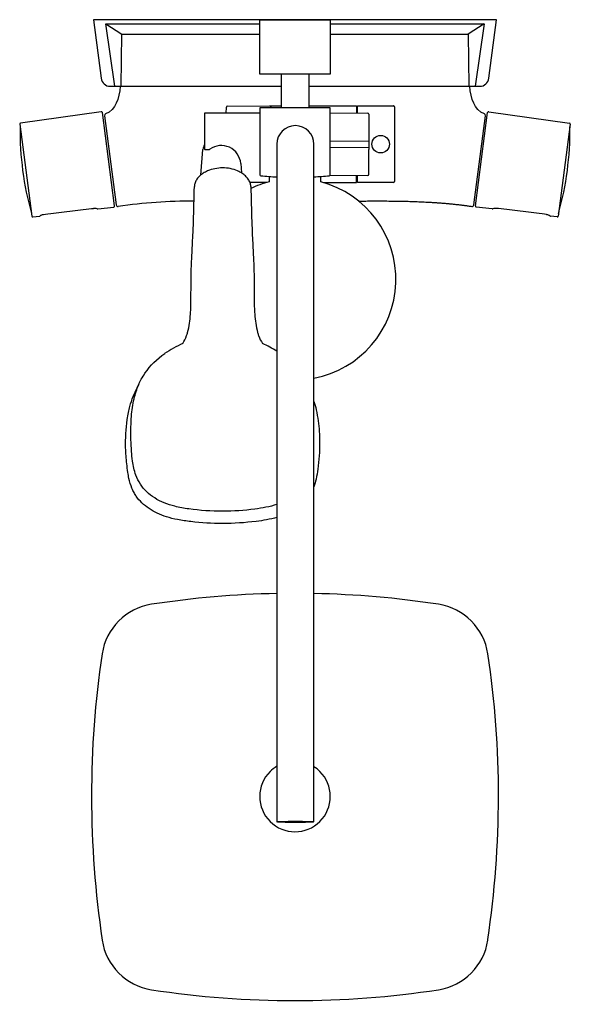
# Model space of a CAD drawing. Header units: millimetres. Extents: x -149 to 149, y -532 to 0.
import ezdxf

# ---------------------------------------------------------------- set-up
doc = ezdxf.new("R2010")
doc.units = ezdxf.units.MM
doc.header["$MEASUREMENT"] = 0
doc.layers.add('PLANNING', color=1, linetype='Continuous')

# ---------------------------------------------------------------- blocks, each defined once
blk = doc.blocks.new('83830000_t')
at = {"layer": 'PLANNING'}
for p, q in [((-102.35, -2.22), (-19, -2.22)), ((-19, 0), (19, 0)), ((-19, -29.4), (-19, 0)), ((19, 0), (19, -29.4)), ((-93.96, -36), (-93.65, -7.74)), ((19, -7.74), (93.65, -7.74)), ((19, -29.4), (-19, -29.4)), ((-7.5, -29.4), (-7.5, -47.7)), ((7.5, -29.4), (7.5, -47.7)), ((-97.4, -36), (-7.5, -36)), ((7.5, -36), (97.4, -36)), ((-37.21, -50.6), (-37.12, -47.22)), ((-37.1, -46.74), (-37.1, -46.75)), ((-36.62, -46.73), (-13.61, -46.53)), ((-19, -47.7), (-19, -83.85)), ((19, -47.7), (-19, -47.7)), ((-13.1, -47.03), (-13.1, -47.7)), ((-12.8, -46.53), (-7.5, -46.53)), ((-12.8, -46.53), (-12.8, -46.53)), ((-12.8, -47.7), (-12.8, -46.53)), ((7.5, -46.53), (33.2, -46.53)), ((19, -83.85), (19, -47.7)), ((33.2, -46.53), (33.2, -50.47)), ((33.8, -46.53), (53.3, -46.53)), ((33.8, -50.47), (33.8, -46.53)), ((53.8, -46.54), (53.8, -46.53)), ((53.8, -47.03), (53.8, -87.53)), ((-104.71, -49.81, 0), (-148.39, -55.95, 0)), ((-97.5, -100.69, 0), (-104.14, -50.24, 0)), ((-103.01, -51.94, 0), (-96.67, -100.06, 0)), ((-49, -50.6), (-49, -69.62)), ((-19, -50.6), (-49, -50.6)), ((19, -50.34), (39.34, -50.52)), ((39.83, -51.02), (39.99, -70.2)), ((96.67, -100.06, 0), (103.01, -51.94, 0)), ((97.5, -100.69, 0), (104.14, -50.24, 0)), ((104.71, -49.81, 0), (148.39, -55.95, 0)), ((-148.81, -56.51, 0), (-142.27, -106.19, 0)), ((148.81, -56.51, 0), (142.27, -106.19, 0)), ((-9.8, -67.28), (-9.8, -433.6)), ((10.2, -433.6), (10.2, -67.28)), ((19, -65.42), (39.95, -65.6)), ((39.98, -69.11), (19, -69.29)), ((-50.95, -83.98), (-49.82, -70.19)), ((-48.5, -70.12), (-46.33, -70.12)), ((-29.34, -77.69), (-28.91, -82.86)), ((-14, -84.72), (-14, -87.64)), ((14, -87.62), (14, -84.72)), ((39.35, -84.19), (18.7, -84.37)), ((18.7, -84.37), (18.7, -84.31)), ((33.2, -88.03), (33.2, -84.24)), ((33.8, -88.03), (33.8, -84.24)), ((-15.36, -88.02), (-24.33, -87.94)), ((15.46, -88.03), (33.2, -88.03)), ((33.2, -88.03), (33.2, -88.03)), ((53.3, -88.03), (33.8, -88.03)), ((-141.71, -106.62, 0), (-138.17, -106.19, 0)), ((-136.18, -105.41, 0), (-136.03, -105.37, 0)), ((-136.03, -105.37, 0), (-134.98, -105.17, 0)), ((-134.98, -105.17, 0), (-133.58, -104.94, 0)), ((-133.58, -104.94, 0), (-132.07, -104.73, 0)), ((-132.07, -104.73, 0), (-130.53, -104.54, 0)), ((-130.53, -104.54, 0), (-114.45, -102.57, 0)), ((-114.45, -102.57, 0), (-112.91, -102.38, 0)), ((-112.91, -102.38, 0), (-111.39, -102.22, 0)), ((-111.39, -102.22, 0), (-109.97, -102.1, 0)), ((-109.97, -102.1, 0), (-108.93, -102.04, 0)), ((-106.61, -102.31, 0), (-97.93, -101.25, 0)), ((106.61, -102.31, 0), (97.93, -101.25, 0)), ((109.97, -102.1, 0), (108.93, -102.04, 0)), ((111.39, -102.22, 0), (109.97, -102.1, 0)), ((112.91, -102.38, 0), (111.39, -102.22, 0)), ((114.45, -102.57, 0), (112.91, -102.38, 0)), ((130.53, -104.54, 0), (114.45, -102.57, 0)), ((132.07, -104.73, 0), (130.53, -104.54, 0)), ((133.58, -104.94, 0), (132.07, -104.73, 0)), ((134.98, -105.17, 0), (133.58, -104.94, 0)), ((136.03, -105.37, 0), (134.98, -105.17, 0)), ((136.18, -105.41, 0), (136.03, -105.37, 0)), ((141.71, -106.62, 0), (138.17, -106.19, 0)), ((-87.44, -203.71), (-84.21, -196.63)), ((104.29, -497.49), (104.29, -497.18))]:
    blk.add_line(p, q, dxfattribs=at)
blk.add_lwpolyline([(19, -2.22), (102.35, -2.22), (97.4, -36), (99.88, -36, 0.376373), (104.83, -31.65), (109, 0), (-109, 0), (-104.83, -31.65, 0.376373), (-99.88, -36), (-97.4, -36), (-102.35, -2.22), (-93.65, -7.74), (-19, -7.74)], format="xyb", dxfattribs=at)
blk.add_lwpolyline([(102.35, -2.22), (93.65, -7.74), (93.96, -36)], dxfattribs=at)
blk.add_circle((46.3, -67.28), 4.75, dxfattribs=at)
for centre, radius, start, end in [((-36.62, -47.23), 0.5, 90.494, 178.4889), ((-13.6, -47.03), 0.5, 0, 90.494), ((-10.98, -46.55), 2.12, 179.4663, 179.5336), ((53.3, -47.03), 0.5, 360, 90.0073), ((-104.64, -50.3, 0), 0.5, 7.5, 97.9999), ((-102.02, -51.81, 0), 1, 110.6415, 187.5), ((39.33, -51.02), 0.5, 0.4735, 89.4991), ((102.02, -51.81, 0), 1, 352.5, 69.3585), ((104.64, -50.3, 0), 0.5, 82.0001, 172.5), ((-148.32, -56.44, 0), 0.5, 97.9999, 187.5), ((15.2, -60.22, 0), 163.84, 179.224, 195.776), ((0.2, -67.28), 10, 0, 180), ((-15.2, -60.22, 0), 163.84, 344.224, 0.776), ((148.32, -56.44, 0), 0.5, 352.5, 82.0001), ((-43.64, -70.73), 6.2, 149.8525, 175.0242), ((-39.84, -78.56), 10.54, 4.6992, 125.9821), ((-48.5, -69.62), 0.5, 180, 270.0005), ((-46.33, -69.62), 0.5, 270.0005, 305.9821), ((-830.46, -67.35), 870.45, 358.92415, 359.81274), ((-45.06, -91.66), 9.67, 131.9303, 145.5386), ((-41.43, -95.69), 15.09, 122.6893, 131.9875), ((-41.27, -95.93), 15.38, 113.0144, 122.6893), ((-39.06, -101.13), 21.03, 90.2221, 113.0144), ((-39.01, -100.11), 20, 66.3949, 90.3686), ((-38.02, -97.83), 17.52, 57.9014, 66.3949), ((-35.82, -94.33), 13.39, 47.4218, 57.9014), ((-33.99, -92.33), 10.68, 35.1092, 47.4218), ((-18.5, -83.85), 0.5, 180, 264.6316), ((0, 113.02), 198.24, 264.6316, 267.1653), ((0, 113.02), 198.24, 272.9483, 275.3684), ((18.5, -83.85), 0.5, 275.3684, 360), ((39.34, -83.69), 0.5, 270.5, 358.9241), ((-47.81, -90.35), 6.59, 160.2792, 178.9077), ((-46, -91.03), 8.53, 145.4801, 160.0694), ((-31.72, -90.74), 7.9, 19.3413, 35.1092), ((-30.75, -90.4), 6.88, 1.493, 19.3413), ((0.03, -140.3), 54.5, 104.9131, 115.9914), ((0.03, -140.3), 54.5, 280.7552, 75.143), ((53.3, -87.53), 0.5, 270.0073, 0), ((-98, -100.75, 0), 0.5, 276.9996, 7.5), ((-95.68, -99.93, 0), 1, 187.5, 278.5199), ((-53.62, -404.84, 0), 306.8, 90.1784, 97.8533), ((95.68, -99.93, 0), 1, 261.4801, 352.5), ((98, -100.75, 0), 0.5, 172.5, 263.0004), ((-141.78, -106.13, 0), 0.5, 187.5, 276.9994), ((-138.23, -105.69, 0), 0.5, 276.9994, 316.7511), ((-137.32, -106.55, 0), 0.749, 114.2231, 136.7511), ((-135.84, -109.63, 0), 4.16, 107.3311, 115.4227), ((-133.6, -116.81, 0), 11.69, 102.7592, 107.3311), ((-108.33, -106.39, 0), 4.38, 71.7594, 97.8267), ((-106.67, -101.82, 0), 0.5, 234.5583, 276.9996), ((106.67, -101.82, 0), 0.5, 263.0004, 305.4417), ((108.33, -106.39, 0), 4.38, 82.1733, 108.2406), ((133.6, -116.81, 0), 11.69, 72.6689, 77.2408), ((135.84, -109.63, 0), 4.16, 64.6352, 72.6689), ((137.84, -105.41, 0), 0.5, 244.6352, 245.513), ((137.32, -106.55, 0), 0.749, 43.2489, 65.513), ((138.23, -105.69, 0), 0.5, 223.2489, 263.0006), ((141.78, -106.13, 0), 0.5, 263.0006, 352.5), ((-176.42, -150.92), 120.19, 356.0745, 0.0231), ((98.13, -150.92), 120.19, 179.9769, 183.9255), ((-106.65, -156.46), 50.21, 345.5036, 356.9312), ((28.37, -156.46), 50.21, 183.0686, 194.4966), ((-83.55, -161.94), 26.48, 340.5078, 344.4714), ((12.68, -159.6), 34.25, 195.9782, 199.0426), ((-34.77, -232.97), 63.49, 114.1291, 124.2095), ((-76.62, -164.39), 19.12, 326.2078, 340.5078), ((-2.68, -164.9), 18, 199.0426, 214.2446), ((-42.41, -230.82), 61.07, 57.7266, 65.9857), ((0, -820.41), 510.33, 91.1003, 98.7356), ((-0.01, -820.4), 510.33, 81.2625, 88.8541), ((-72.65, -347.62), 32, 98.7308, 171.3985), ((72.65, -347.62), 32, 8.6105, 81.2625), ((397.62, -418.75), 507.62, 171.3985, 180.1414), ((-396.58, -418.68), 506.59, 359.8496, 8.6105), ((-0.01, -419.88), 19.07, 120.9211, 134.9809), ((0.01, -419.88), 19.07, 45.0189, 57.6946), ((-0.02, -419.87), 19.05, 134.979, 225.021), ((0.02, -419.87), 19.05, 314.9816, 45.0184), ((437.04, -418.65), 547.04, 180.1414, 188.2853), ((-433.85, -418.58), 543.85, 351.6902, 359.8496), ((0, -419.85), 19.08, 225.0272, 314.9728), ((-72.66, -492.7), 31.99, 188.6001, 261.271), ((72.66, -492.7), 31.99, 278.7256, 351.4014), ((0, -19.53), 510.71, 261.271, 278.7305)]:
    blk.add_arc(centre, radius, start, end, dxfattribs=at)
for points, degree in [([(-94.48, -36, 0), (-95.08, -42.6, 0), (-96.9, -48.81, 0), (-102.37, -50.87, 0)], 3), ([(102.37, -50.87, 0), (96.9, -48.81, 0), (95.08, -42.6, 0), (94.48, -36, 0)], 3), ([(34.42, -98.03, 0), (49.74, -97.9, 0), (65.05, -97.94, 0), (80.33, -98.64, 0), (95.53, -100.92, 0)], 4)]:
    blk.add_open_spline(points, degree=degree, dxfattribs=at)
for points, knots in [([(-56.23, -150.87), (-56.23, -148.67), (-56.23, -145.56), (-56.21, -140.65), (-56.11, -136.03), (-55.93, -131.29), (-55.61, -124.78), (-55.24, -117.68), (-54.72, -105.31), (-54.53, -96.51), (-54.41, -90.22)], [296.976056, 296.976056, 296.976056, 296.976056, 303.584653, 306.30469, 311.692545, 317.458825, 320.526342, 331.243805, 338.798242, 357.662097, 357.662097, 357.662097, 357.662097]), ([(-23.88, -90.22), (-23.71, -96.5), (-23.57, -105.31), (-23.04, -117.68), (-22.67, -124.78), (-22.35, -131.29), (-22.17, -136.03), (-22.08, -140.65), (-22.06, -145.56), (-22.05, -148.67), (-22.05, -150.87)], [397.709413, 397.709413, 397.709413, 397.709413, 416.573213, 424.127626, 434.845056, 437.912564, 443.678828, 449.066669, 451.786699, 458.395447, 458.395447, 458.395447, 458.395447]), ([(-39.14, -265.71), (-45.24, -265.68), (-53.95, -265.15), (-64.48, -263.29), (-70.72, -261.36), (-75.89, -258.74), (-80.27, -255.27), (-83.82, -251.1), (-86.6, -245.5), (-87.83, -239.4), (-88.45, -232.99), (-88.74, -226.81), (-88.73, -220.5), (-88.44, -213.07), (-87.33, -205.37), (-85.23, -198.7), (-83.06, -194.16), (-79.19, -187.83), (-74.63, -183.3), (-70.46, -180.47)], [142.556822, 142.556822, 142.556822, 142.556822, 160.862433, 168.661546, 174.612779, 180.409078, 185.964685, 191.285732, 196.757699, 204.559339, 209.822068, 216.111853, 223.092867, 228.746156, 238.402026, 246.365298, 249.668908, 253.458022, 268.59198, 268.59198, 268.59198, 268.59198]), ([(-39.14, -272.31), (-44.89, -272.32), (-53.04, -271.85), (-63.18, -270.37), (-69.26, -268.92), (-74.47, -266.96), (-78.92, -264.43), (-82.78, -261.33), (-85.41, -258.3), (-87.13, -255.57), (-88.63, -252.41), (-89.69, -248.72), (-90.45, -244.27), (-91.12, -238.74), (-91.86, -229.2), (-91.36, -219.87), (-90.1, -212.47), (-89.17, -208.26), (-88.22, -205.42), (-87.44, -203.71)], [142.556822, 142.556822, 142.556822, 142.556822, 159.788781, 167.016689, 173.274063, 178.535347, 183.655905, 188.590277, 193.33495, 195.637241, 198.270325, 203.803955, 207.088266, 211.817081, 220.526419, 235.754588, 239.755997, 243.04176, 248.687452, 248.687452, 248.687452, 248.687452]), ([(10.2, -206.32), (10.72, -207.8), (11.62, -211.3), (12.91, -218.68), (13.63, -229.44), (12.78, -239.96), (11.6, -247.98), (10.7, -251.13), (10.2, -252.48)], [0, 0, 0, 0, 4.699044, 10.851236, 22.453944, 36.970594, 42.441197, 46.762552, 46.762552, 46.762552, 46.762552]), ([(-9.8, -262.01), (-13.61, -263.28), (-17.69, -264.03), (-27.48, -265.34), (-33.32, -265.73), (-39.14, -265.71)], [112.099482, 112.099482, 112.099482, 112.099482, 124.737219, 124.737219, 142.556822, 142.556822, 142.556822, 142.556822]), ([(-9.8, -269.03), (-13.43, -270.07), (-17.25, -270.71), (-27.02, -271.96), (-33.09, -272.29), (-39.14, -272.31)], [113.382319, 113.382319, 113.382319, 113.382319, 124.737219, 124.737219, 142.556822, 142.556822, 142.556822, 142.556822]), ([(-9.8, -433.6), (-9.8, -433.51), (-8.75, -433.42), (-5, -433.29), (-2.46, -433.26), (0.2, -433.26)], [112.804117, 112.804117, 112.804117, 112.804117, 120.861554, 120.861554, 128.918989, 128.918989, 128.918989, 128.918989]), ([(0.2, -433.94), (-2.46, -433.94), (-5, -433.91), (-8.75, -433.78), (-9.8, -433.69), (-9.8, -433.6)], [96.689243, 96.689243, 96.689243, 96.689243, 104.74668, 104.74668, 112.804117, 112.804117, 112.804117, 112.804117]), ([(0.2, -433.26), (2.85, -433.26), (5.39, -433.29), (9.14, -433.42), (10.2, -433.51), (10.2, -433.6)], [64.459494, 64.459494, 64.459494, 64.459494, 72.516931, 72.516931, 80.574368, 80.574368, 80.574368, 80.574368]), ([(10.2, -433.6), (10.2, -433.69), (9.14, -433.78), (5.39, -433.91), (2.85, -433.94), (0.2, -433.94)], [80.574368, 80.574368, 80.574368, 80.574368, 88.631806, 88.631806, 96.689243, 96.689243, 96.689243, 96.689243])]:
    blk.add_open_spline(points, degree=3, knots=knots, dxfattribs=at)

msp = doc.modelspace()

# ---------------------------------------------------------------- block references
msp.add_blockref('83830000_t', (0, 0))

doc.saveas('drawing.dxf')
